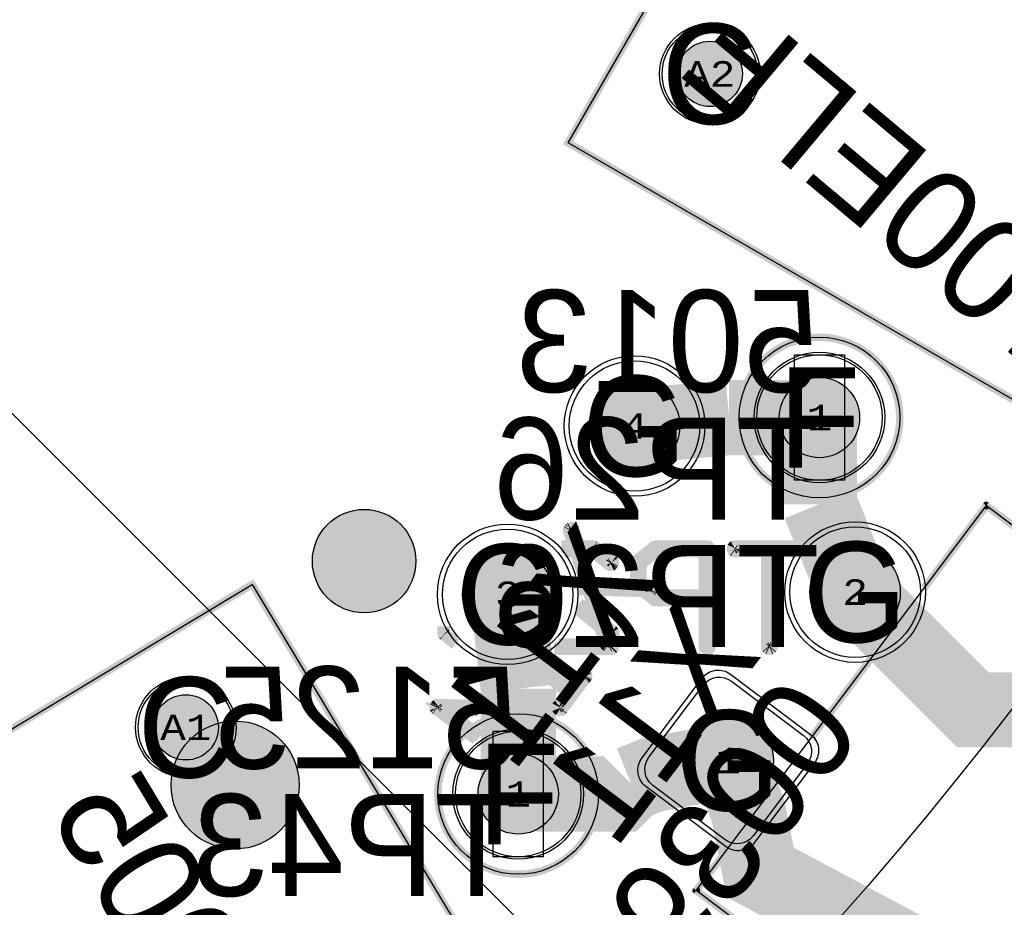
# Model space of a CAD drawing. Extents: x -125 to 125, y -186 to 125.
# Tile 50 of 112: x 40 to 59, y -50 to -32. Entities that reach past the tile are written whole.
import ezdxf
from ezdxf.enums import TextEntityAlignment as Align

# ---------------------------------------------------------------- set-up
doc = ezdxf.new("R2010")
doc.units = 0
doc.header["$MEASUREMENT"] = 0
for name, color, linetype in [('ASSEMBLY_OUTLINES_BTM', 191, 'CONTINUOUS'), ('ASSEMBLY_OUTLINES_TOP', 102, 'CONTINUOUS'), ('ASSEMBLY_PART_NUMBERS_BTM', 191, 'CONTINUOUS'), ('ASSEMBLY_PART_NUMBERS_TOP', 102, 'CONTINUOUS'), ('ASSEMBLY_REF_DES_BTM', 191, 'CONTINUOUS'), ('BOARD_OUTLINE', 10, 'CONTINUOUS'), ('DRILL_DRAWING', 21, 'CONTINUOUS'), ('GENERATED_SILKSCREEN_BTM', 255, 'CONTINUOUS'), ('MANUFACTURING_OUTLINES', 10, 'CONTINUOUS'), ('PART_HOLES_LAYER_BOTTOM', 30, 'CONTINUOUS'), ('PART_HOLES_LAYER_TOP', 30, 'CONTINUOUS'), ('PART_PADS_LAYER_BOTTOM', 230, 'CONTINUOUS'), ('PART_PADS_LAYER_TOP', 150, 'CONTINUOUS'), ('PIN_NUMBERS_BTM', 8, 'CONTINUOUS'), ('PIN_NUMBERS_TOP', 8, 'CONTINUOUS'), ('PLACEMENT_OUTLINES_BTM', 222, 'CONTINUOUS'), ('PLANE_DATA_LAYER_BOTTOM', 230, 'CONTINUOUS'), ('PLANE_SHAPES_LAYER_BOTTOM', 230, 'CONTINUOUS'), ('PLANE_SHAPES_LAYER_TOP', 150, 'CONTINUOUS'), ('ROUTE_BORDER', 151, 'CONTINUOUS'), ('SILKSCREEN_OUTLINES_BTM', 211, 'CONTINUOUS'), ('SILKSCREEN_REF_DES_BTM', 211, 'CONTINUOUS'), ('SOLDERMASK_PADS_BTM', 12, 'CONTINUOUS'), ('SOLDERMASK_PADS_TOP', 180, 'CONTINUOUS'), ('TRACES_LAYER_TOP', 150, 'CONTINUOUS')]:
    doc.layers.add(name, color=color, linetype=linetype)
doc.styles.add('COURIER_NEW', font='cour.ttf')
doc.styles.add('VERIBEST_GERBER_0', font='txt')

msp = doc.modelspace()

# ---------------------------------------------------------------- hatches: boundary and pattern name
at = {"layer": 'ASSEMBLY_OUTLINES_BTM'}
h = msp.add_hatch(color=256, dxfattribs=at)
edge = h.paths.add_edge_path()
edge.add_arc((44.110977, -47.071091), 1.274755, 0, 360)
at = {"layer": 'GENERATED_SILKSCREEN_BTM'}
h = msp.add_hatch(color=256, dxfattribs=at)
edge = h.paths.add_edge_path()
edge.add_arc((46.680634, -42.610503), 1.030776, 0, 360)
at = {"layer": 'PART_HOLES_LAYER_BOTTOM'}
h = msp.add_hatch(color=256, dxfattribs=at)
edge = h.paths.add_edge_path()
edge.add_arc((53.566213, -32.903215), 0.65, 0, 360)
h = msp.add_hatch(color=256, dxfattribs=at)
edge = h.paths.add_edge_path()
edge.add_arc((52.067565, -39.917874), 0.9, 0, 360)
h = msp.add_hatch(color=256, dxfattribs=at)
edge = h.paths.add_edge_path()
edge.add_arc((55.75, -39.75), 0.8, 0, 360)
h = msp.add_hatch(color=256, dxfattribs=at)
edge = h.paths.add_edge_path()
edge.add_arc((56.460061, -43.227857), 0.9, 0, 360)
h = msp.add_hatch(color=256, dxfattribs=at)
edge = h.paths.add_edge_path()
edge.add_arc((49.539942, -43.272142), 0.9, 0, 360)
h = msp.add_hatch(color=256, dxfattribs=at)
edge = h.paths.add_edge_path()
edge.add_arc((43.129277, -45.922674), 0.65, 0, 360)
h = msp.add_hatch(color=256, dxfattribs=at)
edge = h.paths.add_edge_path()
edge.add_arc((53.932438, -46.582125), 0.9, 0, 360)
h = msp.add_hatch(color=256, dxfattribs=at)
edge = h.paths.add_edge_path()
edge.add_arc((49.75, -47.25), 0.8, 0, 360)
at = {"layer": 'PART_HOLES_LAYER_TOP'}
h = msp.add_hatch(color=256, dxfattribs=at)
edge = h.paths.add_edge_path()
edge.add_arc((53.566213, -32.903215), 0.65, 0, 360)
h = msp.add_hatch(color=256, dxfattribs=at)
edge = h.paths.add_edge_path()
edge.add_arc((52.067565, -39.917874), 0.9, 0, 360)
h = msp.add_hatch(color=256, dxfattribs=at)
edge = h.paths.add_edge_path()
edge.add_arc((55.75, -39.75), 0.8, 0, 360)
h = msp.add_hatch(color=256, dxfattribs=at)
edge = h.paths.add_edge_path()
edge.add_arc((56.460061, -43.227857), 0.9, 0, 360)
h = msp.add_hatch(color=256, dxfattribs=at)
edge = h.paths.add_edge_path()
edge.add_arc((49.539942, -43.272142), 0.9, 0, 360)
h = msp.add_hatch(color=256, dxfattribs=at)
edge = h.paths.add_edge_path()
edge.add_arc((43.129277, -45.922674), 0.65, 0, 360)
h = msp.add_hatch(color=256, dxfattribs=at)
edge = h.paths.add_edge_path()
edge.add_arc((53.932438, -46.582125), 0.9, 0, 360)
h = msp.add_hatch(color=256, dxfattribs=at)
edge = h.paths.add_edge_path()
edge.add_arc((49.75, -47.25), 0.8, 0, 360)
at = {"layer": 'PLANE_DATA_LAYER_BOTTOM'}
h = msp.add_hatch(color=256, dxfattribs=at)
h.paths.add_polyline_path([(-96.5, 0, -1), (96.5, 0, -1)], flags=0)
h.paths.add_polyline_path([(-92.5, 0, -1), (92.5, 0, -1)], flags=0)
at = {"layer": 'PLANE_SHAPES_LAYER_BOTTOM'}
h = msp.add_hatch(color=256, dxfattribs=at)
h.paths.add_polyline_path([(-96.5, 0, -1), (96.5, 0, -1)], flags=0)
h.paths.add_polyline_path([(-92.5, 0, -1), (92.5, 0, -1)], flags=0)
at = {"layer": 'PLANE_SHAPES_LAYER_TOP'}
h = msp.add_hatch(color=256, dxfattribs=at)
h.paths.add_polyline_path([(-96.56345, 0, -1), (96.56345, 0, -1)], flags=0)
h.paths.add_polyline_path([(-92.5, 0, -1), (92.5, 0, -1)], flags=0)
at = {"layer": 'SILKSCREEN_OUTLINES_BTM'}
h = msp.add_hatch(color=256, dxfattribs=at)
edge = h.paths.add_edge_path()
edge.add_arc((46.680634, -42.610503), 1.030776, 0, 360)

# ---------------------------------------------------------------- linework, layer by layer
at = {"layer": 'ASSEMBLY_OUTLINES_BTM'}
for points in [[(57.092009, -23.276357), (82.206745, -37.776358), (75.856746, -48.774881), (50.742008, -34.27488)], [(55.25, -41), (55.25, -38.5), (56.25, -38.5), (56.25, -41)], [(69.296515, -49.20702), (63.519092, -56.87392), (53.296558, -49.170688), (59.073982, -41.503787)], [(44.451446, -43.074959), (59.38755, -67.93281), (48.501526, -74.473795), (33.565421, -49.615944)], [(49.25, -48.5), (49.25, -46), (50.25, -46), (50.25, -48.5)]]:
    msp.add_lwpolyline(points, close=True, dxfattribs=at)
for centre, radius in [((55.75, -39.75), 1.6), ((49.75, -47.25), 1.6), ((44.110977, -47.071091), 1.274755)]:
    msp.add_circle(centre, radius, dxfattribs=at)
at = {"layer": 'ASSEMBLY_OUTLINES_TOP'}
msp.add_lwpolyline([(72, -72), (-69.421356, 69.421356)], dxfattribs=at)
for radius in [125, 90.284619, 85, 75]:
    msp.add_circle((0, 0), radius, dxfattribs=at)
at = {"layer": 'BOARD_OUTLINE'}
msp.add_circle((0, 0), 97.5, dxfattribs=at)
at = {"layer": 'GENERATED_SILKSCREEN_BTM', "const_width": 0.15}
for points in [[(57.092009, -23.276357), (82.206745, -37.776358), (75.856746, -48.774881), (50.742008, -34.27488)], [(44.451446, -43.074959), (59.38755, -67.93281), (48.501526, -74.473795), (33.565421, -49.615944)]]:
    msp.add_lwpolyline(points, close=True, dxfattribs=at)
for points in [[(54.15, -39.75, -1), (57.35, -39.75, -1)], [(48.15, -47.25, -1), (51.35, -47.25, -1)]]:
    msp.add_lwpolyline(points, format="xyb", close=True, dxfattribs=at)
at = {"layer": 'GENERATED_SILKSCREEN_BTM'}
for points, const_width in [([(67.419727, -47.792755, -0.16227766), (67.419726, -47.792758), (61.642303, -55.459659, -0.414213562), (61.642296, -55.45966), (53.296555, -49.170692, -0.414213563), (53.296554, -49.170685), (53.296565, -49.17067), (53.958132, -48.292742, 0.000005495), (53.958142, -48.292745), (53.296565, -49.170687), (61.642298, -55.459649), (67.419715, -47.792756), (59.073983, -41.503794), (57.832898, -43.150769, 0.000002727), (57.832898, -43.150754), (59.073978, -41.503784, -0.414213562), (59.073985, -41.503783), (67.419725, -47.792751, -0.236067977), (67.419727, -47.792755)], 0.15), ([(52.398425, -43.166361), (52.396393, -43.180585, -0.184527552), (52.396391, -43.180588), (52.390297, -43.192776, -0.213376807), (52.390296, -43.19278), (52.380136, -43.20294, -0.213376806), (52.380132, -43.202941), (52.363877, -43.207005, -0.099019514), (52.363875, -43.207005), (51.232059, -43.168397), (51.459505, -43.874677), (51.616915, -44.002972), (51.623011, -44.007036, -0.236067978), (51.623013, -44.00704), (51.625043, -44.0111, -0.071067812), (51.625044, -44.011101), (51.629108, -44.017196, -0.16227766), (51.629109, -44.017199), (51.633172, -44.031421, -0.071067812), (51.633173, -44.031422), (51.635205, -44.037518), (51.635205, -44.315905), (51.631141, -44.332161, -0.166781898), (51.63114, -44.332164), (51.61082, -44.352484, -0.213376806), (51.610816, -44.352485), (51.594561, -44.356549, -0.099019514), (51.594559, -44.356549), (50.467514, -44.356549, 0.000002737), (50.467526, -44.356539), (51.594559, -44.356539), (51.610812, -44.352476), (51.631132, -44.332156), (51.635195, -44.315903), (51.635195, -44.037522), (51.633163, -44.031426), (51.633163, -44.031425), (51.629099, -44.017202), (51.625036, -44.011107, -0.16227766), (51.625035, -44.011104), (51.623005, -44.007044), (51.616909, -44.00298), (51.459511, -43.874695), (51.505769, -44.018339), (51.551891, -44.055804, -0.236067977), (51.551893, -44.055808), (51.551893, -44.161565), (51.579529, -44.247382), (51.579529, -44.247383), (51.581561, -44.261607), (51.581561, -44.261609), (51.577497, -44.275833, -0.166781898), (51.577496, -44.275836), (51.567336, -44.285996, -0.16227766), (51.567333, -44.285997), (51.55311, -44.292093, -0.145489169), (51.553107, -44.292093), (51.538885, -44.294125, -0.095414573), (51.538883, -44.294125), (51.522627, -44.292093, -0.184527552), (51.522624, -44.292091), (51.508404, -44.283965, -0.236067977), (51.5084, -44.283963), (51.501249, -44.273237), (50.556868, -44.273237, 0.000002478), (50.556878, -44.273227), (51.501243, -44.273227), (51.500273, -44.271772, -0.16227766), (51.500271, -44.27177), (51.388243, -43.922884), (50.938164, -43.557279, 0.000001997), (50.938167, -43.557268), (51.388238, -43.922866), (51.342022, -43.778937), (50.954147, -43.462804, 0.000001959), (50.954149, -43.462793), (51.342016, -43.778919), (51.144672, -43.164333), (50.962417, -43.158588, 0.000001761), (50.962416, -43.158578), (50.962416, -43.158577), (51.144675, -43.164323, -0.361543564), (51.144681, -43.164326), (51.342031, -43.778932), (51.45949, -43.874665), (51.232047, -43.168394), (51.232047, -43.168392, -0.530598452), (51.232054, -43.168387), (52.363875, -43.206995), (52.380128, -43.202932), (52.390288, -43.192772, -0.071067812), (52.390289, -43.192771), (52.396383, -43.180584), (52.396383, -43.180583), (52.398415, -43.16636), (52.396383, -43.152138), (52.390288, -43.137916), (52.380128, -43.127756), (52.363875, -43.123693), (51.205637, -43.083053, -0.361543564), (51.205631, -43.08305), (50.986381, -42.407861), (50.899046, -42.407861), (51.116233, -43.081014), (51.116233, -43.081016, -0.530598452), (51.116226, -43.081021), (50.953405, -43.076052, 0.000001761), (50.953404, -43.076042), (50.953404, -43.076041), (51.116221, -43.081011), (50.899035, -42.407861), (50.675436, -42.407861, 0.000002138), (50.675429, -42.407851), (50.899031, -42.407851), (50.872155, -42.324549), (50.606899, -42.324549, 0.000002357), (50.60689, -42.324539), (50.872151, -42.324539), (50.768751, -42.004058), (50.768751, -41.9878, -0.236067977), (50.768753, -41.987796), (50.774847, -41.975608, -0.236067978), (50.774849, -41.975604), (50.785009, -41.967476, -0.16227766), (50.785012, -41.967475), (50.799232, -41.959349, -0.184527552), (50.799235, -41.959347), (50.813459, -41.957315, -0.099019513), (50.813461, -41.957315), (50.829717, -41.961379, -0.111991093), (50.829719, -41.96138), (50.841911, -41.969508, -0.236067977), (50.841913, -41.969512), (50.848007, -41.981699, -0.184527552), (50.848009, -41.981702), (50.959336, -42.324539), (51.251151, -42.324539, -0.099019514), (51.251153, -42.324539), (51.259281, -42.326571, -0.184527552), (51.259284, -42.326573), (51.263346, -42.328604, -0.049388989), (51.263347, -42.328604), (51.267408, -42.330635, -0.049388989), (51.267409, -42.330635), (51.275537, -42.332667, -0.184527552), (51.27554, -42.332669), (51.616915, -42.611052), (51.623011, -42.615116, -0.071067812), (51.623012, -42.615117), (51.627076, -42.621212, -0.16227766), (51.627077, -42.621215), (51.629109, -42.635439), (51.629109, -42.635441), (51.627077, -42.649665, -0.184527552), (51.627075, -42.649668), (51.620981, -42.661856, -0.16227766), (51.62098, -42.661859), (51.61082, -42.674051, -0.236067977), (51.610816, -42.674053), (51.598628, -42.680147, -0.184527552), (51.598625, -42.680149), (51.584401, -42.682181, -0.095414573), (51.584399, -42.682181), (51.570175, -42.678117, -0.184527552), (51.570172, -42.678115), (51.238958, -42.407861), (50.986393, -42.407861), (51.20564, -43.083043), (52.363875, -43.123683, -0.099019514), (52.363877, -43.123683), (52.380132, -43.127747, -0.213376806), (52.380136, -43.127748), (52.390296, -43.137908, -0.090885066), (52.390297, -43.13791), (52.396393, -43.152134), (52.396393, -43.152135), (52.398425, -43.166359), (52.398425, -43.166361)], 0.254), ([(50.872163, -42.324539), (50.959325, -42.324539), (50.847999, -41.981706), (50.847999, -41.981704), (50.841905, -41.969516), (50.829714, -41.961389), (50.81346, -41.957325), (50.799237, -41.959357, -0.049388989), (50.799236, -41.959357), (50.785016, -41.967483, -0.071067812), (50.785015, -41.967484), (50.774855, -41.975612), (50.768761, -41.9878), (50.768761, -42.004054), (50.872163, -42.324539)], 0.254), ([(51.627067, -42.649663), (51.629099, -42.63544), (51.627067, -42.621218), (51.623004, -42.615124), (51.616909, -42.61106), (51.275534, -42.332677), (51.267407, -42.330645, -0.184527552), (51.267404, -42.330643), (51.263342, -42.328612, -0.049388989), (51.263341, -42.328612), (51.25928, -42.326581, -0.049388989), (51.259279, -42.326581), (51.251151, -42.324549), (50.959339, -42.324549), (50.986389, -42.407851), (51.23896, -42.407851, -0.16227766), (51.238963, -42.407852), (51.570178, -42.678107), (51.5844, -42.682171), (51.598623, -42.680139, -0.049388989), (51.598624, -42.680139), (51.610812, -42.674045), (51.620972, -42.661853, -0.071067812), (51.620973, -42.661852), (51.627067, -42.649664), (51.627067, -42.649663)], 0.254), ([(55.355368, -42.324539, 0.000002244), (55.35536, -42.324549), (54.065473, -42.324549), (54.05125, -42.326581), (54.039061, -42.336739), (54.032965, -42.350962), (54.030933, -42.367216), (54.032965, -42.381438), (54.039061, -42.395661), (54.05125, -42.403787), (54.065473, -42.407851), (54.709616, -42.407851, -0.414213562), (54.709621, -42.407856), (54.709621, -44.315903), (54.713685, -44.330126), (54.723843, -44.342315), (54.738066, -44.348411), (54.750256, -44.350443), (54.764478, -44.348411), (54.778701, -44.342315), (54.788859, -44.330126), (54.790891, -44.315903), (54.790891, -42.407856, -0.414213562), (54.790896, -42.407851), (55.292192, -42.407851, 0.000002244), (55.292184, -42.407861), (54.790901, -42.407861), (54.790901, -44.315905), (54.788869, -44.330129, -0.184527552), (54.788867, -44.330132), (54.778708, -44.342322, -0.184527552), (54.778706, -44.342325), (54.764482, -44.348421, -0.145489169), (54.764479, -44.348421), (54.750257, -44.350453, -0.095414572), (54.750255, -44.350453), (54.738064, -44.348421, -0.099019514), (54.738062, -44.348421), (54.723838, -44.342325, -0.184527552), (54.723836, -44.342322), (54.713677, -44.330132, -0.184527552), (54.713675, -44.330129), (54.709611, -44.315905), (54.709611, -42.407861), (54.065473, -42.407861, -0.099019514), (54.065471, -42.407861), (54.051247, -42.403797, -0.111991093), (54.051245, -42.403796), (54.039055, -42.395669, -0.253450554), (54.039051, -42.395666), (54.032955, -42.381442), (54.032955, -42.381441), (54.030923, -42.367217), (54.030923, -42.367215), (54.030933, -42.367134), (54.032955, -42.350959), (54.032955, -42.350958), (54.039051, -42.336734, -0.205257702), (54.039054, -42.336731), (54.051244, -42.326573, -0.184527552), (54.051247, -42.326571), (54.065471, -42.324539, -0.099019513), (54.065473, -42.324539), (55.355368, -42.324539)], 0.254), ([(51.577488, -44.275828), (51.581551, -44.261608), (51.579519, -44.247386), (51.551893, -44.1616), (51.551893, -44.273232, -0.414213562), (51.551888, -44.273237), (51.501261, -44.273237), (51.508408, -44.283957), (51.522628, -44.292083, -0.049388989), (51.522629, -44.292083), (51.538884, -44.294115), (51.553106, -44.292083), (51.567328, -44.285988), (51.577488, -44.275828)], 0.254), ([(48.506172, -44.255833), (48.278335, -44.070037, -0.16227766), (48.278332, -44.070036), (48.272236, -44.06394, -0.16227766), (48.272235, -44.063937), (48.270203, -44.055809), (48.270203, -44.055808), (48.266141, -44.047684, -0.184527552), (48.266139, -44.047681), (48.264107, -44.037521), (48.264107, -43.91134, 0.000003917), (48.264117, -43.91136), (48.264117, -44.037519), (48.266149, -44.047679), (48.266149, -44.04768), (48.270211, -44.055804, -0.184527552), (48.270213, -44.055807), (48.272244, -44.063932), (48.27834, -44.070028, -0.071067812), (48.278341, -44.070029), (48.506117, -44.255776, 0.000013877), (48.506172, -44.255833)], 0.254), ([(51.097945, -44.91185), (51.095913, -44.917946, -0.16227766), (51.095911, -44.917948), (51.091848, -44.924043), (50.614329, -45.558026, -0.111991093), (50.614328, -45.558028), (50.604168, -45.568188, -0.261745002), (50.604163, -45.568189), (50.587909, -45.570221, -0.095414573), (50.587907, -45.570221), (50.573683, -45.568189, -0.111991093), (50.573681, -45.568188), (50.561489, -45.56006), (50.549298, -45.549901, -0.205257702), (50.549295, -45.549898), (50.543199, -45.535674), (50.543199, -45.535673), (50.541167, -45.521449), (50.541167, -45.521446), (50.547263, -45.507222, -0.16227766), (50.547265, -45.50722), (50.762653, -45.222745), (49.9767, -44.63066, 0.000002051), (49.976711, -44.630656), (50.762663, -45.22274, -0.414213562), (50.762664, -45.222747), (50.547273, -45.507226), (50.541177, -45.521449), (50.543209, -45.53567), (50.549305, -45.549893), (50.561495, -45.560052), (50.573686, -45.568179), (50.587908, -45.570211), (50.604161, -45.568179), (50.61432, -45.55802, -0.071067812), (50.614321, -45.558019), (51.09184, -44.924037), (51.095903, -44.917943), (51.095903, -44.917942), (51.097935, -44.911846), (51.097935, -44.903722), (51.095903, -44.897626), (51.095903, -44.897624), (51.089809, -44.885437, -0.071067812), (51.089808, -44.885436), (51.079648, -44.875276, -0.071067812), (51.079647, -44.875275), (51.065428, -44.867149, -0.049388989), (51.065427, -44.867149), (51.049172, -44.863085), (51.036982, -44.865117), (51.024791, -44.873244), (50.8094, -45.159755, -0.414213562), (50.809393, -45.159756), (50.065436, -44.598862, 0.000002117), (50.065447, -44.598857), (50.809395, -45.159745), (51.024784, -44.873237, -0.071067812), (51.024785, -44.873236), (51.036977, -44.865108, -0.111991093), (51.036979, -44.865107), (51.049171, -44.863075, -0.099019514), (51.049173, -44.863075), (51.065429, -44.867139, -0.184527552), (51.065432, -44.867141), (51.079652, -44.875267, -0.213376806), (51.079656, -44.875268), (51.089816, -44.885428, -0.213376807), (51.089817, -44.885432), (51.095911, -44.897619, -0.184527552), (51.095913, -44.897622), (51.097945, -44.903718), (51.097945, -44.91185)], 0.254), ([(56.764365, -44.568761), (55.583876, -46.135323, 0.000005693), (55.58387, -46.135314), (56.764349, -44.568765, 0.000002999), (56.764365, -44.568761)], 0.15), ([(48.987806, -46.103183, 0.000001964), (48.987797, -46.103189), (48.275489, -45.566156, -0.72075922), (48.275492, -45.566147), (48.834291, -45.580371), (48.848514, -45.578339), (48.860703, -45.568181), (48.866799, -45.553958), (48.866799, -45.539737), (48.864767, -45.525513), (48.864767, -45.525512), (48.858673, -45.513324), (48.848514, -45.505197), (48.832259, -45.501133), (48.149509, -45.480813), (48.13935, -45.482845), (48.131224, -45.48894), (48.125128, -45.497067), (48.119032, -45.507227, -0.071067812), (48.119031, -45.507228), (48.112937, -45.519416), (48.112937, -45.519417), (48.110905, -45.529575), (48.114969, -45.541765), (48.125128, -45.551924, -0.071067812), (48.125129, -45.551925), (48.920353, -46.150994, 0.000001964), (48.920344, -46.151), (48.125123, -45.551933, -0.16227766), (48.12512, -45.551932), (48.11496, -45.541772, -0.080611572), (48.114959, -45.54177), (48.110895, -45.529578), (48.110895, -45.529575), (48.112927, -45.519415, -0.184527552), (48.112929, -45.519412), (48.119023, -45.507224, -0.16227766), (48.119024, -45.507221), (48.125119, -45.497062, -0.071067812), (48.12512, -45.497061), (48.131216, -45.488933, -0.071067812), (48.131217, -45.488932), (48.139345, -45.482836, -0.111991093), (48.139347, -45.482835), (48.149507, -45.480803, -0.099019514), (48.149509, -45.480803), (48.832259, -45.501123, -0.099019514), (48.832261, -45.501123), (48.848517, -45.505187, -0.16227766), (48.84852, -45.505188), (48.858679, -45.513316, -0.236067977), (48.858681, -45.51332), (48.864775, -45.525508, -0.184527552), (48.864777, -45.525511), (48.866809, -45.539735), (48.866809, -45.553962), (48.860713, -45.568186, -0.205257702), (48.86071, -45.568189), (48.84852, -45.578347, -0.184527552), (48.848517, -45.578349), (48.834293, -45.580381, -0.099019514), (48.834291, -45.580381), (48.275507, -45.566157), (48.987806, -46.103183)], 0.254)]:
    msp.add_lwpolyline(points, format="xyb", dxfattribs=dict(at, const_width=const_width))
at = {"layer": 'GENERATED_SILKSCREEN_BTM', "const_width": 0.254}
for points in [[(50.899043, -42.407851), (50.986378, -42.407851), (50.959328, -42.324549), (50.872166, -42.324549), (50.899043, -42.407851)], [(52.116784, -43.096704), (52.110688, -43.09264), (52.108656, -43.08248), (52.104592, -43.07232), (52.10256, -43.06216), (52.10256, -42.643568), (52.104592, -42.633408), (52.108656, -42.627312), (52.108656, -42.621216), (52.110688, -42.619184), (52.114752, -42.617152), (52.116784, -42.613088), (52.462224, -42.332672), (52.472384, -42.328608), (52.480512, -42.326576), (52.48864, -42.324544), (53.512768, -42.324544), (53.531056, -42.328608), (53.543248, -42.338768), (53.553408, -42.35096), (53.557472, -42.365184), (53.557472, -44.315904), (53.553408, -44.33216), (53.543248, -44.34232), (53.531056, -44.348416), (53.516832, -44.350448), (53.500576, -44.348416), (53.486352, -44.34232), (53.476192, -44.33216), (53.472128, -44.315904), (53.472128, -43.381184), (52.48864, -43.381184), (52.474416, -43.379152), (52.470352, -43.37712), (52.466288, -43.37712), (52.462224, -43.375088), (52.116784, -43.096704)], [(53.472128, -42.407856), (52.500832, -42.407856), (52.18384, -42.663888), (52.18384, -43.04184), (52.500832, -43.299904), (53.472128, -43.299904), (53.472128, -42.407856)], [(51.388253, -43.922879), (51.505754, -44.018326), (51.459496, -43.874682), (51.342037, -43.778949), (51.388253, -43.922879)], [(51.505775, -44.018356), (51.551883, -44.161534), (51.551883, -44.05581), (51.505775, -44.018356)], [(51.501255, -44.273227), (51.551883, -44.273227), (51.551883, -44.161569), (51.50576, -44.018344), (51.388259, -43.922896), (51.500281, -44.271766), (51.500281, -44.271767), (51.501255, -44.273227)]]:
    msp.add_lwpolyline(points, dxfattribs=at)
at = {"layer": 'GENERATED_SILKSCREEN_BTM'}
msp.add_circle((46.680634, -42.610503), 1.030776, dxfattribs=at)
at = {"layer": 'MANUFACTURING_OUTLINES'}
msp.add_circle((0, 0), 97.5254, dxfattribs=at)
at = {"layer": 'PART_HOLES_LAYER_BOTTOM'}
for centre, radius in [((53.566213, -32.903215), 0.65), ((52.067565, -39.917874), 0.9), ((55.75, -39.75), 0.8), ((56.460061, -43.227857), 0.9), ((49.539942, -43.272142), 0.9), ((43.129277, -45.922674), 0.65), ((53.932438, -46.582125), 0.9), ((49.75, -47.25), 0.8)]:
    msp.add_circle(centre, radius, dxfattribs=at)
at = {"layer": 'PART_HOLES_LAYER_TOP'}
for centre, radius in [((53.566213, -32.903215), 0.65), ((52.067565, -39.917874), 0.9), ((55.75, -39.75), 0.8), ((56.460061, -43.227857), 0.9), ((49.539942, -43.272142), 0.9), ((43.129277, -45.922674), 0.65), ((53.932438, -46.582125), 0.9), ((49.75, -47.25), 0.8)]:
    msp.add_circle(centre, radius, dxfattribs=at)
at = {"layer": 'PART_PADS_LAYER_BOTTOM'}
msp.add_lwpolyline([(55.433569, -46.085532, -0.414213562), (55.512298, -46.645713), (54.429031, -48.083256, -0.414213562), (53.86885, -48.161985), (52.431307, -47.078718, -0.414213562), (52.352578, -46.518537), (53.435845, -45.080994, -0.414213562), (53.996026, -45.002265)], format="xyb", close=True, dxfattribs=at)
for centre, radius in [((53.566213, -32.903215), 0.95), ((52.067565, -39.917874), 1.3), ((55.75, -39.75), 1.25), ((56.460061, -43.227857), 1.3), ((49.539942, -43.272142), 1.3), ((43.129277, -45.922674), 0.95), ((49.75, -47.25), 1.25)]:
    msp.add_circle(centre, radius, dxfattribs=at)
at = {"layer": 'PART_PADS_LAYER_TOP'}
msp.add_lwpolyline([(55.433569, -46.085532, -0.414213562), (55.512298, -46.645713), (54.429031, -48.083256, -0.414213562), (53.86885, -48.161985), (52.431307, -47.078718, -0.414213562), (52.352578, -46.518537), (53.435845, -45.080994, -0.414213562), (53.996026, -45.002265)], format="xyb", close=True, dxfattribs=at)
for centre, radius in [((53.566213, -32.903215), 0.95), ((52.067565, -39.917874), 1.3), ((55.75, -39.75), 1.25), ((56.460061, -43.227857), 1.3), ((49.539942, -43.272142), 1.3), ((43.129277, -45.922674), 0.95), ((49.75, -47.25), 1.25)]:
    msp.add_circle(centre, radius, dxfattribs=at)
at = {"layer": 'PLACEMENT_OUTLINES_BTM'}
for points in [[(57.092009, -23.276357), (82.206745, -37.776358), (75.856746, -48.774881), (50.742008, -34.27488)], [(67.419722, -47.792755), (61.642299, -55.459656), (53.296558, -49.170688), (59.073982, -41.503787)], [(44.451446, -43.074959), (59.38755, -67.93281), (48.501526, -74.473795), (33.565421, -49.615944)]]:
    msp.add_lwpolyline(points, close=True, dxfattribs=at)
for centre in [(55.75, -39.75), (49.75, -47.25)]:
    msp.add_circle(centre, 1.6, dxfattribs=at)
at = {"layer": 'ROUTE_BORDER'}
msp.add_circle((0, 0), 96.5, dxfattribs=at)
at = {"layer": 'SILKSCREEN_OUTLINES_BTM'}
for points in [[(57.092009, -23.276357), (82.206745, -37.776358), (75.856746, -48.774881), (50.742008, -34.27488)], [(67.419722, -47.792755), (61.642299, -55.459656), (53.296558, -49.170688), (59.073982, -41.503787)], [(44.451446, -43.074959), (59.38755, -67.93281), (48.501526, -74.473795), (33.565421, -49.615944)]]:
    msp.add_lwpolyline(points, close=True, dxfattribs=at)
for centre, radius in [((55.75, -39.75), 1.6), ((46.680634, -42.610503), 1.030776), ((49.75, -47.25), 1.6)]:
    msp.add_circle(centre, radius, dxfattribs=at)
at = {"layer": 'SOLDERMASK_PADS_BTM'}
msp.add_lwpolyline([(55.573615, -46.06585, -0.414214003), (55.652343, -46.626031), (54.448713, -48.223302, -0.414214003), (53.888532, -48.30203), (52.291261, -47.0984, -0.414214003), (52.212533, -46.538219), (53.416163, -44.940948, -0.414214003), (53.976344, -44.86222)], format="xyb", close=True, dxfattribs=at)
for centre, radius in [((53.566213, -32.903215), 1), ((52.067565, -39.917874), 1.4), ((55.75, -39.75), 1.3), ((49.539942, -43.272142), 1.4), ((56.460061, -43.227857), 1.4), ((43.129277, -45.922674), 1), ((49.75, -47.25), 1.3)]:
    msp.add_circle(centre, radius, dxfattribs=at)
at = {"layer": 'SOLDERMASK_PADS_TOP'}
msp.add_lwpolyline([(55.573615, -46.06585, -0.414214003), (55.652343, -46.626031), (54.448713, -48.223302, -0.414214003), (53.888532, -48.30203), (52.291261, -47.0984, -0.414214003), (52.212533, -46.538219), (53.416163, -44.940948, -0.414214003), (53.976344, -44.86222)], format="xyb", close=True, dxfattribs=at)
for centre, radius in [((53.566213, -32.903215), 1), ((52.067565, -39.917874), 1.4), ((55.75, -39.75), 1.3), ((49.539942, -43.272142), 1.4), ((56.460061, -43.227857), 1.4), ((43.129277, -45.922674), 1), ((49.75, -47.25), 1.3)]:
    msp.add_circle(centre, radius, dxfattribs=at)
at = {"layer": 'TRACES_LAYER_TOP', "const_width": 1.5}
for points in [[(53.950094, -39.75), (52.067565, -39.917874)], [(53.950094, -39.75), (55.75, -39.75)], [(55.75, -41.476312), (55.75, -39.75)], [(55.75, -41.476312), (56.460061, -43.227857)], [(49.75, -45.150432), (49.539942, -43.272142)], [(56.460061, -43.227857), (58.805418, -45.573214), (75.511296, -45.573214)], [(49.75, -45.150432), (49.75, -47.25)], [(53.932438, -46.582125), (52.420504, -46.867035), (51.997033, -47.038859)], [(53.932438, -46.582125), (54.326853, -47.57854), (54.568773, -48.811073), (66.641073, -55.252697), (67.386381, -55.749569), (67.855075, -56.200195)], [(51.997033, -47.038859), (51.785892, -47.25), (49.75, -47.25)]]:
    msp.add_lwpolyline(points, dxfattribs=at)

# ---------------------------------------------------------------- texts
at = {"layer": 'ASSEMBLY_PART_NUMBERS_BTM', "style": 'VERIBEST_GERBER_0', "text_generation_flag": 2}
for s, rotation, p in [('RT314005', 330, (67.744377, -33.825914)), ('0039301040', 53, (55.028535, -44.77861)), ('RT314005', 301, (48.65369, -57.466178))]:
    msp.add_text(s, height=2.032, rotation=rotation, dxfattribs=at).set_placement(p, align=Align.TOP_LEFT)
for s, p in [('5013', (55.75, -37.21)), ('5125', (49.75, -44.71))]:
    msp.add_text(s, height=2.032, dxfattribs=at).set_placement(p, align=Align.TOP_LEFT)
at = {"layer": 'ASSEMBLY_PART_NUMBERS_TOP', "style": 'VERIBEST_GERBER_0'}
msp.add_text('CRM2512-FX-R100ELF', height=2.032, rotation=140, dxfattribs=at).set_placement((75.13268, -51.554247), align=Align.TOP_LEFT)
at = {"layer": 'ASSEMBLY_REF_DES_BTM', "style": 'VERIBEST_GERBER_0', "text_generation_flag": 2}
for s, p in [('TP26', (55.75, -39.75)), ('TP43', (49.75, -47.25))]:
    msp.add_text(s, height=2.032, dxfattribs=at).set_placement(p, align=Align.TOP_LEFT)
msp.add_text('X11', height=2.032, rotation=53, dxfattribs=at).set_placement((53, -43.25), align=Align.TOP_LEFT)
at = {"layer": 'DRILL_DRAWING', "style": 'VERIBEST_GERBER_0'}
for s, p in [('C', (53.566213, -32.903215)), ('F', (55.75, -39.75)), ('G', (52.067565, -39.917874)), ('G', (49.539942, -43.272142)), ('G', (56.460061, -43.227857)), ('C', (43.129277, -45.922674)), ('G', (53.932438, -46.582125)), ('F', (49.75, -47.25))]:
    msp.add_text(s, height=2, dxfattribs=at).set_placement(p, align=Align.MIDDLE_CENTER)
at = {"layer": 'PIN_NUMBERS_BTM', "style": 'COURIER_NEW'}
for s, p in [('A2', (53.566213, -32.903215)), ('1', (55.75, -39.75)), ('4', (52.067565, -39.917874)), ('3', (49.539942, -43.272142)), ('2', (56.460061, -43.227857)), ('A1', (43.129277, -45.922674)), ('1', (53.932438, -46.582125)), ('1', (49.75, -47.25))]:
    msp.add_text(s, height=0.508, dxfattribs=at).set_placement(p, align=Align.MIDDLE_CENTER)
at = {"layer": 'PIN_NUMBERS_TOP', "style": 'COURIER_NEW'}
for s, p in [('A2', (53.566213, -32.903215)), ('1', (55.75, -39.75)), ('4', (52.067565, -39.917874)), ('3', (49.539942, -43.272142)), ('2', (56.460061, -43.227857)), ('A1', (43.129277, -45.922674)), ('1', (53.932438, -46.582125)), ('1', (49.75, -47.25))]:
    msp.add_text(s, height=0.508, dxfattribs=at).set_placement(p, align=Align.MIDDLE_CENTER)
at = {"layer": 'SILKSCREEN_REF_DES_BTM', "style": 'VERIBEST_GERBER_0', "text_generation_flag": 2}
msp.add_text('X11', height=2.032, rotation=53, dxfattribs=at).set_placement((50.971467, -41.72139), align=Align.TOP_LEFT)
msp.add_text('TP26', height=2.032, dxfattribs=at).set_placement((55.75, -42.29), align=Align.TOP_LEFT)

doc.saveas('drawing.dxf')
